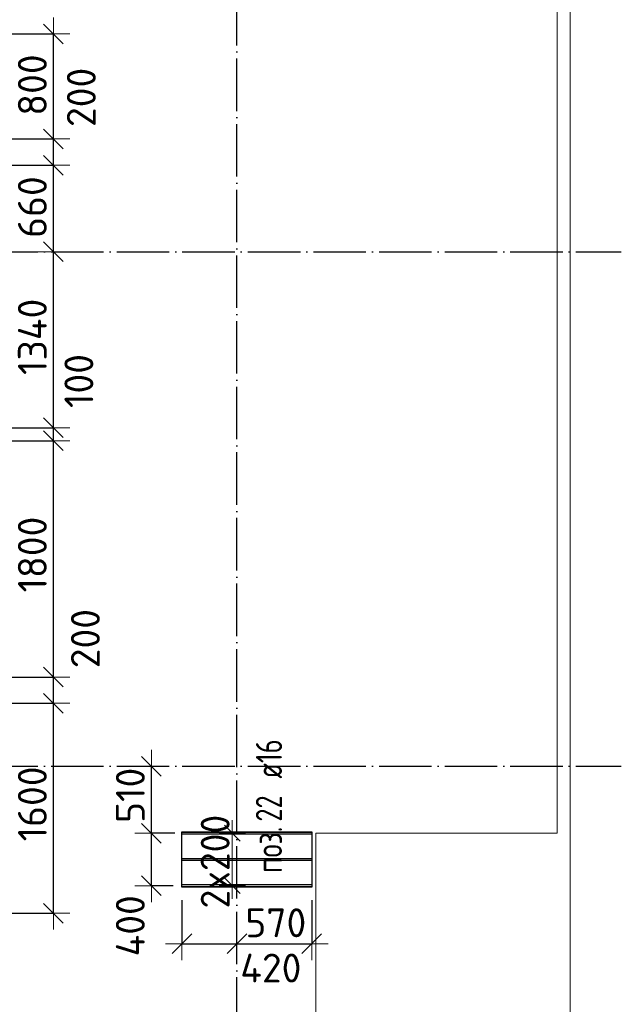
# Model space of a CAD drawing. Header units: millimetres. Extents: x -3725 to 93325, y -74170 to 82591.
# Tile 20 of 140: x 42244 to 46830, y 21525 to 29029. Entities that reach past the tile are written whole.
import ezdxf

# ---------------------------------------------------------------- set-up
doc = ezdxf.new("R2010")
doc.units = ezdxf.units.MM
doc.header["$PDMODE"] = 65
for name, pattern in [('______11', [500, 400, -50, 0, -50]), ('______3', [500, 400, -100]), ('______5', [1100, 800, -100, 100, -100])]:
    doc.linetypes.add(name, pattern=pattern)
for name, color, linetype, lineweight in [('Standard', 7, 'Continuous', 25), ('Балка_ общее', 7, '______3', 13), ('Размерная линия_ общее', 7, 'Continuous', 13), ('Фундамент (1)', 7, 'Continuous', 35)]:
    doc.layers.add(name, color=color, linetype=linetype, lineweight=lineweight)
doc.layers.add('Арм.стержн. Доп. Арм. ниж.зоны Х', color=7, linetype='Continuous', lineweight=35, true_color=0xff1cff)
doc.layers.add('Осевая линия_ общее', color=7, linetype='______5', lineweight=13, true_color=0xa0a0a0)
doc.styles.add('ISOCPEUR', font='ISOCPEUR')
doc.dimstyles.new('DIMSTYLE_3', dxfattribs={"dimtxt": 220, "dimasz": 250, "dimexe": 0, "dimexo": 0, "dimgap": 110, "dimtad": 2, "dimdec": 0, "dimrnd": 5, "dimzin": 12, "dimdsep": 46, "dimtxsty": 'ISOCPEUR', "dimblk1": 'ALL_ML_STRICH', "dimblk2": 'ALL_ML_STRICH', "dimsah": 1, "dimcen": 0, "dimclrd": 7, "dimclre": 256, "dimclrt": 7, "dimadec": 0, "dimazin": 0, "dimtfac": 1, "dimtdec": 0, "dimtix": 1, "dimtmove": 2, "dimatfit": 3, "dimfxl": 0, "dimtzin": 0, "dimlwd": 0, "dimlwe": -3, "dimarcsym": 0})
doc.dimstyles.new('DIMSTYLE_5', dxfattribs={"dimtxt": 220, "dimasz": 250, "dimexe": 0, "dimexo": 0, "dimgap": 110, "dimtad": 2, "dimdec": 0, "dimrnd": 5, "dimzin": 12, "dimdsep": 46, "dimtxsty": 'ISOCPEUR', "dimblk1": 'ALL_ML_STRICH', "dimblk2": 'ALL_ML_STRICH', "dimsah": 1, "dimcen": 0, "dimclrd": 7, "dimclre": 256, "dimclrt": 7, "dimadec": 0, "dimazin": 0, "dimtfac": 1, "dimtdec": 0, "dimtix": 1, "dimtmove": 2, "dimatfit": 3, "dimfxl": 0, "dimtvp": 1.2, "dimtzin": 0, "dimlwd": 0, "dimlwe": -3, "dimarcsym": 0})
doc.dimstyles.new('DIMSTYLE_9', dxfattribs={"dimtxt": 220, "dimasz": 250, "dimexe": 0, "dimexo": 0, "dimgap": 110, "dimtad": 0, "dimdec": 0, "dimrnd": 5, "dimzin": 12, "dimdsep": 46, "dimtxsty": 'ISOCPEUR', "dimblk1": 'ALL_ML_STRICH', "dimblk2": 'ALL_ML_STRICH', "dimsah": 1, "dimcen": 0, "dimclrd": 7, "dimclre": 256, "dimclrt": 7, "dimadec": 0, "dimazin": 0, "dimtfac": 1, "dimtdec": 0, "dimtix": 1, "dimtmove": 2, "dimatfit": 3, "dimfxl": 0, "dimtvp": 1.2, "dimtzin": 0, "dimlwd": 0, "dimlwe": -3, "dimarcsym": 0})

# ---------------------------------------------------------------- blocks, each defined once
blk = doc.blocks.new('СЛОЖНЫЙ_ОБЪЕКТ_1')
at = {"layer": 'Осевая линия_ общее', "color": 253, "linetype": '______11', "lineweight": -3, "true_color": 0xa0a0a0, "transparency": 33554687}
for p, q in [((43900, 15830), (43900, 39510)), ((27980, 27260), (46830, 27260)), ((27980, 23340), (46830, 23340))]:
    blk.add_line(p, q, dxfattribs=at)
blk = doc.blocks.new('ALL_ML_STRICH')
at = {"color": 0, "linetype": 'ByBlock', "lineweight": -2}
for p, q in [((0, -0.5), (0, 0.5)), ((-1, 0), (0.5, 0)), ((-0.3, -0.3), (0.3, 0.3))]:
    blk.add_line(p, q, dxfattribs=at)
blk = doc.blocks.new('*D174')
at = {"layer": 'DEFPOINTS', "color": 7, "linetype": 'Continuous', "lineweight": 13, "transparency": 33554687}
for p in [(43525.9, 22829.5), (43247.3, 22429.5), (43514.9, 22429.5)]:
    blk.add_point(p, dxfattribs=at)
at = {"layer": 'Размерная линия_ общее', "color": 253, "linetype": 'Continuous', "lineweight": -2, "true_color": 0xa0a0a0, "transparency": 33554687}
for p, q in [((43425.9, 22829.5), (43247.3, 22829.5)), ((43414.9, 22429.5), (43247.3, 22429.5))]:
    blk.add_line(p, q, dxfattribs=at)
at = {"layer": 'Размерная линия_ общее', "color": 7, "linetype": 'Continuous', "lineweight": -2, "transparency": 33554687}
blk.add_line((43247.3, 22429.5), (43247.3, 22829.5), dxfattribs=at)
at = {"layer": 'Размерная линия_ общее', "color": 7, "linetype": 'Continuous', "lineweight": 13, "transparency": 33554687, "xscale": 250, "yscale": 250, "zscale": 250}
for p, rotation in [((43247.3, 22829.5), 90), ((43247.3, 22429.5), 270)]:
    blk.add_blockref('ALL_ML_STRICH', p, dxfattribs=dict(at, rotation=rotation))
at = {"layer": 'Размерная линия_ общее', "color": 7, "linetype": 'Continuous', "lineweight": 13, "transparency": 33554687, "insert": (43087, 22123.6), "char_height": 220, "width": 660, "attachment_point": 5, "rotation": 90, "style": 'ISOCPEUR'}
blk.add_mtext('\\A1;{400}', dxfattribs=at)
blk = doc.blocks.new('*D175')
at = {"layer": 'DEFPOINTS', "color": 7, "linetype": 'Continuous', "lineweight": 13, "transparency": 33554687}
for p in [(43368.4, 23340), (43247.3, 22829.5), (43525.9, 22829.5)]:
    blk.add_point(p, dxfattribs=at)
at = {"layer": 'Размерная линия_ общее', "color": 253, "linetype": 'Continuous', "lineweight": -2, "true_color": 0xa0a0a0, "transparency": 33554687}
for p, q in [((43247.3, 23340), (43247.3, 23340)), ((43425.9, 22829.5), (43247.3, 22829.5))]:
    blk.add_line(p, q, dxfattribs=at)
at = {"layer": 'Размерная линия_ общее', "color": 7, "linetype": 'Continuous', "lineweight": -2, "transparency": 33554687}
blk.add_line((43247.3, 22829.5), (43247.3, 23340), dxfattribs=at)
at = {"layer": 'Размерная линия_ общее', "color": 7, "linetype": 'Continuous', "lineweight": 13, "transparency": 33554687, "xscale": 250, "yscale": 250, "zscale": 250}
for p, rotation in [((43247.3, 23340), 90), ((43247.3, 22829.5), 270)]:
    blk.add_blockref('ALL_ML_STRICH', p, dxfattribs=dict(at, rotation=rotation))
at = {"layer": 'Размерная линия_ общее', "color": 7, "linetype": 'Continuous', "lineweight": 13, "transparency": 33554687, "insert": (43087.3, 23117.8), "char_height": 220, "width": 660, "attachment_point": 5, "rotation": 90, "style": 'ISOCPEUR'}
blk.add_mtext('\\A1;{510}', dxfattribs=at)
blk = doc.blocks.new('*D176')
at = {"layer": 'DEFPOINTS', "color": 7, "linetype": 'Continuous', "lineweight": 13, "transparency": 33554687}
for p in [(43480, 22418.5), (43480, 21986.6), (43900, 22049.5)]:
    blk.add_point(p, dxfattribs=at)
at = {"layer": 'Размерная линия_ общее', "color": 253, "linetype": 'Continuous', "lineweight": -2, "true_color": 0xa0a0a0, "transparency": 33554687}
for p, q in [((43480, 22318.5), (43480, 21986.6)), ((43900, 21986.6), (43900, 21986.6))]:
    blk.add_line(p, q, dxfattribs=at)
at = {"layer": 'Размерная линия_ общее', "color": 7, "linetype": 'Continuous', "lineweight": -2, "transparency": 33554687}
blk.add_line((43480, 21986.6), (43900, 21986.6), dxfattribs=at)
at = {"layer": 'Размерная линия_ общее', "color": 7, "linetype": 'Continuous', "lineweight": 13, "transparency": 33554687, "xscale": 250, "yscale": 250, "zscale": 250, "rotation": 180}
blk.add_blockref('ALL_ML_STRICH', (43480, 21986.6), dxfattribs=at)
at = {"layer": 'Размерная линия_ общее', "color": 7, "linetype": 'Continuous', "lineweight": 13, "transparency": 33554687, "xscale": 250, "yscale": 250, "zscale": 250}
blk.add_blockref('ALL_ML_STRICH', (43900, 21986.6), dxfattribs=at)
at = {"layer": 'Размерная линия_ общее', "color": 7, "linetype": 'Continuous', "lineweight": 13, "transparency": 33554687, "insert": (44158.2, 21801.8), "char_height": 220, "width": 660, "attachment_point": 5, "style": 'ISOCPEUR'}
blk.add_mtext('\\A1;{420}', dxfattribs=at)
blk = doc.blocks.new('*D177')
at = {"layer": 'DEFPOINTS', "color": 7, "linetype": 'Continuous', "lineweight": 13, "transparency": 33554687}
for p in [(44470, 22418.5), (43900, 22049.5), (43900, 21986.6)]:
    blk.add_point(p, dxfattribs=at)
at = {"layer": 'Размерная линия_ общее', "color": 253, "linetype": 'Continuous', "lineweight": -2, "true_color": 0xa0a0a0, "transparency": 33554687}
for p, q in [((44470, 22318.5), (44470, 21986.6)), ((43900, 21986.6), (43900, 21986.6))]:
    blk.add_line(p, q, dxfattribs=at)
at = {"layer": 'Размерная линия_ общее', "color": 7, "linetype": 'Continuous', "lineweight": -2, "transparency": 33554687}
blk.add_line((43900, 21986.6), (44470, 21986.6), dxfattribs=at)
at = {"layer": 'Размерная линия_ общее', "color": 7, "linetype": 'Continuous', "lineweight": 13, "transparency": 33554687, "xscale": 250, "yscale": 250, "zscale": 250, "rotation": 180}
blk.add_blockref('ALL_ML_STRICH', (43900, 21986.6), dxfattribs=at)
at = {"layer": 'Размерная линия_ общее', "color": 7, "linetype": 'Continuous', "lineweight": 13, "transparency": 33554687, "xscale": 250, "yscale": 250, "zscale": 250}
blk.add_blockref('ALL_ML_STRICH', (44470, 21986.6), dxfattribs=at)
at = {"layer": 'Размерная линия_ общее', "color": 7, "linetype": 'Continuous', "lineweight": 13, "transparency": 33554687, "insert": (44196, 22146.6), "char_height": 220, "width": 660, "attachment_point": 5, "style": 'ISOCPEUR'}
blk.add_mtext('\\A1;{570}', dxfattribs=at)
blk = doc.blocks.new('*D180')
at = {"layer": 'DEFPOINTS', "color": 7, "linetype": 'Continuous', "lineweight": 13, "transparency": 33554687}
for p in [(41941, 23819.6), (41949, 22219.6), (42500.2, 22219.6)]:
    blk.add_point(p, dxfattribs=at)
at = {"layer": 'Размерная линия_ общее', "color": 253, "linetype": 'Continuous', "lineweight": -2, "true_color": 0xa0a0a0, "transparency": 33554687}
for p, q in [((42041, 23819.6), (42500.2, 23819.6)), ((42049, 22219.6), (42500.2, 22219.6))]:
    blk.add_line(p, q, dxfattribs=at)
at = {"layer": 'Размерная линия_ общее', "color": 7, "linetype": 'Continuous', "lineweight": -2, "transparency": 33554687}
blk.add_line((42500.2, 22219.6), (42500.2, 23819.6), dxfattribs=at)
at = {"layer": 'Размерная линия_ общее', "color": 7, "linetype": 'Continuous', "lineweight": 13, "transparency": 33554687, "xscale": 250, "yscale": 250, "zscale": 250}
for p, rotation in [((42500.2, 23819.6), 90), ((42500.2, 22219.6), 270)]:
    blk.add_blockref('ALL_ML_STRICH', p, dxfattribs=dict(at, rotation=rotation))
at = {"layer": 'Размерная линия_ общее', "color": 7, "linetype": 'Continuous', "lineweight": 13, "transparency": 33554687, "insert": (42340.2, 23052.6), "char_height": 220, "width": 880, "attachment_point": 5, "rotation": 90, "style": 'ISOCPEUR'}
blk.add_mtext('\\A1;{1600}', dxfattribs=at)
blk = doc.blocks.new('*D181')
at = {"layer": 'DEFPOINTS', "color": 7, "linetype": 'Continuous', "lineweight": 13, "transparency": 33554687}
for p in [(40706.3, 24019.6), (41941, 23819.6), (42500.2, 23819.6)]:
    blk.add_point(p, dxfattribs=at)
at = {"layer": 'Размерная линия_ общее', "color": 253, "linetype": 'Continuous', "lineweight": -2, "true_color": 0xa0a0a0, "transparency": 33554687}
for p, q in [((40806.3, 24019.6), (42500.2, 24019.6)), ((42041, 23819.6), (42500.2, 23819.6))]:
    blk.add_line(p, q, dxfattribs=at)
at = {"layer": 'Размерная линия_ общее', "color": 7, "linetype": 'Continuous', "lineweight": -2, "transparency": 33554687}
blk.add_line((42500.2, 23819.6), (42500.2, 24019.6), dxfattribs=at)
at = {"layer": 'Размерная линия_ общее', "color": 7, "linetype": 'Continuous', "lineweight": 13, "transparency": 33554687, "xscale": 250, "yscale": 250, "zscale": 250}
for p, rotation in [((42500.2, 24019.6), 90), ((42500.2, 23819.6), 270)]:
    blk.add_blockref('ALL_ML_STRICH', p, dxfattribs=dict(at, rotation=rotation))
at = {"layer": 'Размерная линия_ общее', "color": 7, "linetype": 'Continuous', "lineweight": 13, "transparency": 33554687, "insert": (42744.6, 24312), "char_height": 220, "width": 660, "attachment_point": 5, "rotation": 90, "style": 'ISOCPEUR'}
blk.add_mtext('\\A1;{200}', dxfattribs=at)
blk = doc.blocks.new('*D182')
at = {"layer": 'DEFPOINTS', "color": 7, "linetype": 'Continuous', "lineweight": 13, "transparency": 33554687}
for p in [(40690.4, 25819.6), (40706.3, 24019.6), (42500.2, 24019.6)]:
    blk.add_point(p, dxfattribs=at)
at = {"layer": 'Размерная линия_ общее', "color": 253, "linetype": 'Continuous', "lineweight": -2, "true_color": 0xa0a0a0, "transparency": 33554687}
for p, q in [((40790.4, 25819.6), (42500.2, 25819.6)), ((40806.3, 24019.6), (42500.2, 24019.6))]:
    blk.add_line(p, q, dxfattribs=at)
at = {"layer": 'Размерная линия_ общее', "color": 7, "linetype": 'Continuous', "lineweight": -2, "transparency": 33554687}
blk.add_line((42500.2, 24019.6), (42500.2, 25819.6), dxfattribs=at)
at = {"layer": 'Размерная линия_ общее', "color": 7, "linetype": 'Continuous', "lineweight": 13, "transparency": 33554687, "xscale": 250, "yscale": 250, "zscale": 250}
for p, rotation in [((42500.2, 25819.6), 90), ((42500.2, 24019.6), 270)]:
    blk.add_blockref('ALL_ML_STRICH', p, dxfattribs=dict(at, rotation=rotation))
at = {"layer": 'Размерная линия_ общее', "color": 7, "linetype": 'Continuous', "lineweight": 13, "transparency": 33554687, "insert": (42340.2, 24952.6), "char_height": 220, "width": 880, "attachment_point": 5, "rotation": 90, "style": 'ISOCPEUR'}
blk.add_mtext('\\A1;{1800}', dxfattribs=at)
blk = doc.blocks.new('*D183')
at = {"layer": 'DEFPOINTS', "color": 7, "linetype": 'Continuous', "lineweight": 13, "transparency": 33554687}
for p in [(40689.7, 25919.6), (40690.4, 25819.6), (42500.2, 25819.6)]:
    blk.add_point(p, dxfattribs=at)
at = {"layer": 'Размерная линия_ общее', "color": 253, "linetype": 'Continuous', "lineweight": -2, "true_color": 0xa0a0a0, "transparency": 33554687}
for p, q in [((40789.7, 25919.6), (42500.2, 25919.6)), ((40790.4, 25819.6), (42500.2, 25819.6))]:
    blk.add_line(p, q, dxfattribs=at)
at = {"layer": 'Размерная линия_ общее', "color": 7, "linetype": 'Continuous', "lineweight": -2, "transparency": 33554687}
blk.add_line((42500.2, 25819.6), (42500.2, 25919.6), dxfattribs=at)
at = {"layer": 'Размерная линия_ общее', "color": 7, "linetype": 'Continuous', "lineweight": 13, "transparency": 33554687, "xscale": 250, "yscale": 250, "zscale": 250}
for p, rotation in [((42500.2, 25819.6), 270), ((42500.2, 25919.6), 90)]:
    blk.add_blockref('ALL_ML_STRICH', p, dxfattribs=dict(at, rotation=rotation))
at = {"layer": 'Размерная линия_ общее', "color": 7, "linetype": 'Continuous', "lineweight": 13, "transparency": 33554687, "insert": (42694.8, 26275.1), "char_height": 220, "width": 660, "attachment_point": 5, "rotation": 90, "style": 'ISOCPEUR'}
blk.add_mtext('\\A1;{100}', dxfattribs=at)
blk = doc.blocks.new('*D184')
at = {"layer": 'DEFPOINTS', "color": 7, "linetype": 'Continuous', "lineweight": 13, "transparency": 33554687}
for p in [(42516, 27260), (40689.7, 25919.6), (42500.2, 25919.6)]:
    blk.add_point(p, dxfattribs=at)
at = {"layer": 'Размерная линия_ общее', "color": 253, "linetype": 'Continuous', "lineweight": -2, "true_color": 0xa0a0a0, "transparency": 33554687}
for p, q in [((42500.2, 27260), (42500.2, 27260)), ((40789.7, 25919.6), (42500.2, 25919.6))]:
    blk.add_line(p, q, dxfattribs=at)
at = {"layer": 'Размерная линия_ общее', "color": 7, "linetype": 'Continuous', "lineweight": -2, "transparency": 33554687}
blk.add_line((42500.2, 25919.6), (42500.2, 27260), dxfattribs=at)
at = {"layer": 'Размерная линия_ общее', "color": 7, "linetype": 'Continuous', "lineweight": 13, "transparency": 33554687, "xscale": 250, "yscale": 250, "zscale": 250}
for p, rotation in [((42500.2, 27260), 90), ((42500.2, 25919.6), 270)]:
    blk.add_blockref('ALL_ML_STRICH', p, dxfattribs=dict(at, rotation=rotation))
at = {"layer": 'Размерная линия_ общее', "color": 7, "linetype": 'Continuous', "lineweight": 13, "transparency": 33554687, "insert": (42340.2, 26611.8), "char_height": 220, "width": 880, "attachment_point": 5, "rotation": 90, "style": 'ISOCPEUR'}
blk.add_mtext('\\A1;{1340}', dxfattribs=at)
blk = doc.blocks.new('*D185')
at = {"layer": 'DEFPOINTS', "color": 7, "linetype": 'Continuous', "lineweight": 13, "transparency": 33554687}
for p in [(40689.7, 27919.6), (42500.2, 27260), (42516, 27260)]:
    blk.add_point(p, dxfattribs=at)
at = {"layer": 'Размерная линия_ общее', "color": 253, "linetype": 'Continuous', "lineweight": -2, "true_color": 0xa0a0a0, "transparency": 33554687}
for p, q in [((40789.7, 27919.6), (42500.2, 27919.6)), ((42500.2, 27260), (42500.2, 27260))]:
    blk.add_line(p, q, dxfattribs=at)
at = {"layer": 'Размерная линия_ общее', "color": 7, "linetype": 'Continuous', "lineweight": -2, "transparency": 33554687}
blk.add_line((42500.2, 27260), (42500.2, 27919.6), dxfattribs=at)
at = {"layer": 'Размерная линия_ общее', "color": 7, "linetype": 'Continuous', "lineweight": 13, "transparency": 33554687, "xscale": 250, "yscale": 250, "zscale": 250}
for p, rotation in [((42500.2, 27919.6), 90), ((42500.2, 27260), 270)]:
    blk.add_blockref('ALL_ML_STRICH', p, dxfattribs=dict(at, rotation=rotation))
at = {"layer": 'Размерная линия_ общее', "color": 7, "linetype": 'Continuous', "lineweight": 13, "transparency": 33554687, "insert": (42340.2, 27600.8), "char_height": 220, "width": 660, "attachment_point": 5, "rotation": 90, "style": 'ISOCPEUR'}
blk.add_mtext('\\A1;{660}', dxfattribs=at)
blk = doc.blocks.new('*D186')
at = {"layer": 'DEFPOINTS', "color": 7, "linetype": 'Continuous', "lineweight": 13, "transparency": 33554687}
for p in [(40689.7, 28119.6), (40689.7, 27919.6), (42500.2, 27919.6)]:
    blk.add_point(p, dxfattribs=at)
at = {"layer": 'Размерная линия_ общее', "color": 253, "linetype": 'Continuous', "lineweight": -2, "true_color": 0xa0a0a0, "transparency": 33554687}
for p, q in [((40789.7, 28119.6), (42500.2, 28119.6)), ((40789.7, 27919.6), (42500.2, 27919.6))]:
    blk.add_line(p, q, dxfattribs=at)
at = {"layer": 'Размерная линия_ общее', "color": 7, "linetype": 'Continuous', "lineweight": -2, "transparency": 33554687}
blk.add_line((42500.2, 27919.6), (42500.2, 28119.6), dxfattribs=at)
at = {"layer": 'Размерная линия_ общее', "color": 7, "linetype": 'Continuous', "lineweight": 13, "transparency": 33554687, "xscale": 250, "yscale": 250, "zscale": 250}
for p, rotation in [((42500.2, 28119.6), 90), ((42500.2, 27919.6), 270)]:
    blk.add_blockref('ALL_ML_STRICH', p, dxfattribs=dict(at, rotation=rotation))
at = {"layer": 'Размерная линия_ общее', "color": 7, "linetype": 'Continuous', "lineweight": 13, "transparency": 33554687, "insert": (42713.6, 28436.6), "char_height": 220, "width": 660, "attachment_point": 5, "rotation": 90, "style": 'ISOCPEUR'}
blk.add_mtext('\\A1;{200}', dxfattribs=at)
blk = doc.blocks.new('*D187')
at = {"layer": 'DEFPOINTS', "color": 7, "linetype": 'Continuous', "lineweight": 13, "transparency": 33554687}
for p in [(40675.4, 28919.6), (40689.7, 28119.6), (42500.2, 28119.6)]:
    blk.add_point(p, dxfattribs=at)
at = {"layer": 'Размерная линия_ общее', "color": 253, "linetype": 'Continuous', "lineweight": -2, "true_color": 0xa0a0a0, "transparency": 33554687}
for p, q in [((40775.4, 28919.6), (42500.2, 28919.6)), ((40789.7, 28119.6), (42500.2, 28119.6))]:
    blk.add_line(p, q, dxfattribs=at)
at = {"layer": 'Размерная линия_ общее', "color": 7, "linetype": 'Continuous', "lineweight": -2, "transparency": 33554687}
blk.add_line((42500.2, 28119.6), (42500.2, 28919.6), dxfattribs=at)
at = {"layer": 'Размерная линия_ общее', "color": 7, "linetype": 'Continuous', "lineweight": 13, "transparency": 33554687, "xscale": 250, "yscale": 250, "zscale": 250}
for p, rotation in [((42500.2, 28919.6), 90), ((42500.2, 28119.6), 270)]:
    blk.add_blockref('ALL_ML_STRICH', p, dxfattribs=dict(at, rotation=rotation))
at = {"layer": 'Размерная линия_ общее', "color": 7, "linetype": 'Continuous', "lineweight": 13, "transparency": 33554687, "insert": (42340.2, 28530.6), "char_height": 220, "width": 660, "attachment_point": 5, "rotation": 90, "style": 'ISOCPEUR'}
blk.add_mtext('\\A1;{800}', dxfattribs=at)

msp = doc.modelspace()

# ---------------------------------------------------------------- linework, layer by layer
at = {"layer": 'Standard', "color": 7, "linetype": 'Continuous', "lineweight": 18, "transparency": 33554687}
msp.add_lwpolyline([(29250, 16540), (46440, 16540), (46440, 38380), (29250, 38380), (29250, 16540)], dxfattribs=at)
at = {"layer": 'Арм.стержн. Доп. Арм. ниж.зоны Х', "color": 7, "linetype": 'Continuous', "lineweight": 25, "transparency": 33554687}
for p, q in [((43923.9, 22769.5), (43803.9, 22889.5)), ((43923.9, 22369.5), (43803.9, 22489.5))]:
    msp.add_line(p, q, dxfattribs=at)
at = {"layer": 'Арм.стержн. Доп. Арм. ниж.зоны Х', "color": 7, "linetype": 'Continuous', "lineweight": 13, "transparency": 33554687}
for p, q in [((43863.9, 22829.5), (43863.9, 22929.5)), ((43863.9, 22429.5), (43863.9, 22829.5)), ((43863.9, 22429.5), (43863.9, 22329.5))]:
    msp.add_line(p, q, dxfattribs=at)
at = {"layer": 'Арм.стержн. Доп. Арм. ниж.зоны Х', "color": 253, "linetype": 'Continuous', "lineweight": -3, "true_color": 0xa0a0a0, "transparency": 33554687}
for p, q in [((43863.9, 22829.5), (43763.9, 22829.5)), ((43863.9, 22829.5), (43963.9, 22829.5)), ((43863.9, 22429.5), (43763.9, 22429.5)), ((43863.9, 22429.5), (43963.9, 22429.5))]:
    msp.add_line(p, q, dxfattribs=at)
at = {"layer": 'Арм.стержн. Доп. Арм. ниж.зоны Х', "color": 52, "linetype": 'Continuous', "lineweight": 25, "transparency": 33554687}
msp.add_lwpolyline([(44470, 22418.5), (43480, 22418.5), (43480, 22840.5), (44470, 22840.5), (44470, 22418.5)], dxfattribs=at)
at = {"layer": 'Арм.стержн. Доп. Арм. ниж.зоны Х', "color": 11, "linetype": 'Continuous', "lineweight": 25, "true_color": 0xff8c8c, "transparency": 33554687}
for points in [[(44470, 22821.5), (43480, 22821.5), (43480, 22837.5), (44470, 22837.5), (44470, 22821.5)], [(44470, 22621.5), (43480, 22621.5), (43480, 22637.5), (44470, 22637.5), (44470, 22621.5)], [(44470, 22421.5), (43480, 22421.5), (43480, 22437.5), (44470, 22437.5), (44470, 22421.5)]]:
    msp.add_lwpolyline(points, dxfattribs=at)
at = {"layer": 'Фундамент (1)', "color": 7, "lineweight": 18, "transparency": 33554687}
for p, q in [((46340, 31690), (46340, 22830)), ((44500, 22830), (44500, 16640)), ((46340, 22830), (44500, 22830))]:
    msp.add_line(p, q, dxfattribs=at)
at = {"layer": 'Фундамент (1)', "color": 7, "linetype": 'Continuous', "lineweight": 18, "transparency": 33554687}
for p, q in [((46340, 31690), (46340, 22830)), ((44500, 22830), (44500, 16640)), ((46340, 22830), (44500, 22830))]:
    msp.add_line(p, q, dxfattribs=at)

# ---------------------------------------------------------------- block references
at = {"layer": 'Балка_ общее', "color": 7, "linetype": 'Continuous', "lineweight": 13, "transparency": 33554687}
msp.add_blockref('СЛОЖНЫЙ_ОБЪЕКТ_1', (0, 0), dxfattribs=at)

# ---------------------------------------------------------------- texts
at = {"layer": 'Арм.стержн. Доп. Арм. ниж.зоны Х', "color": 7, "linetype": 'Continuous', "lineweight": 25, "transparency": 33554687, "char_height": 200, "attachment_point": 7, "rotation": 90, "style": 'ISOCPEUR'}
for s, insert, width in [('\\W0.74; ø16 ', (44243.9, 23151.1), 624.254), ('\\W0.73;22', (44243.9, 22917.7), 306.007), ('\\W0.77;поз.', (44243.9, 22526.1), 468.039)]:
    msp.add_mtext(s, dxfattribs=dict(at, insert=insert, width=width))
at = {"layer": 'Арм.стержн. Доп. Арм. ниж.зоны Х', "color": 7, "linetype": 'Continuous', "lineweight": 13, "transparency": 33554687, "insert": (43843.9, 22255.5), "char_height": 220, "width": 873.359, "attachment_point": 7, "rotation": 90, "style": 'ISOCPEUR'}
msp.add_mtext('\\W0.95;2x200', dxfattribs=at)

# ---------------------------------------------------------------- dimensions: what is measured, and where the dimension line sits
at = {"layer": 'Размерная линия_ общее', "color": 7, "linetype": 'Continuous', "lineweight": 13, "transparency": 33554687}
for base, p1, p2, dimstyle, picture, middle in [((42500.2, 28919.6), (40789.7, 28119.6), (40775.4, 28919.6), 'DIMSTYLE_3', '*D187', (42340.2, 28530.6)), ((42500.2, 28119.6), (40789.7, 27919.6), (40789.7, 28119.6), 'DIMSTYLE_9', '*D186', (42713.6, 28436.6)), ((42500.2, 27919.6), (42500.2, 27260), (40789.7, 27919.6), 'DIMSTYLE_3', '*D185', (42340.2, 27600.8)), ((42500.2, 27260), (40789.7, 25919.6), (42500.2, 27260), 'DIMSTYLE_3', '*D184', (42340.2, 26611.8)), ((42500.2, 25919.6), (40790.4, 25819.6), (40789.7, 25919.6), 'DIMSTYLE_9', '*D183', (42694.8, 26275.1)), ((42500.2, 25819.6), (40806.3, 24019.6), (40790.4, 25819.6), 'DIMSTYLE_3', '*D182', (42340.2, 24952.6)), ((42500.2, 24019.6), (42041, 23819.6), (40806.3, 24019.6), 'DIMSTYLE_9', '*D181', (42744.6, 24312)), ((42500.2, 23819.6), (42049, 22219.6), (42041, 23819.6), 'DIMSTYLE_3', '*D180', (42340.2, 23052.6)), ((43247.2624, 23340), (43425.9286, 22829.5235), (43247.2624, 23340), 'DIMSTYLE_5', '*D175', (43087.2624, 23117.7617)), ((43247.3, 22829.5), (43414.9, 22429.5), (43425.9, 22829.5), 'DIMSTYLE_5', '*D174', (43087, 22123.6))]:
    dim = msp.add_linear_dim(base=base, p1=p1, p2=p2, angle=90, dimstyle=dimstyle, override={"dimpost": '<>', "dimclrd": 7, "dimclre": 253, "dimclrt": 7, "dimlwd": 0, "dimlwe": 65533}, dxfattribs=at)
    dim.commit()
    dim.dimension.update_dxf_attribs({"geometry": picture, "text_midpoint": middle, "dimtype": 160})
for base, p1, p2, dimstyle, picture, middle in [((43900, 21986.6), (43480, 22318.5), (43900, 21986.6), 'DIMSTYLE_9', '*D176', (44158.2, 21801.8)), ((44470, 21986.6), (43900, 21986.6), (44470, 22318.5), 'DIMSTYLE_5', '*D177', (44196, 22146.6))]:
    dim = msp.add_linear_dim(base=base, p1=p1, p2=p2, dimstyle=dimstyle, override={"dimpost": '<>', "dimclrd": 7, "dimclre": 253, "dimclrt": 7, "dimlwd": 0, "dimlwe": 65533}, dxfattribs=at)
    dim.commit()
    dim.dimension.update_dxf_attribs({"geometry": picture, "text_midpoint": middle, "dimtype": 160})

doc.saveas('drawing.dxf')
